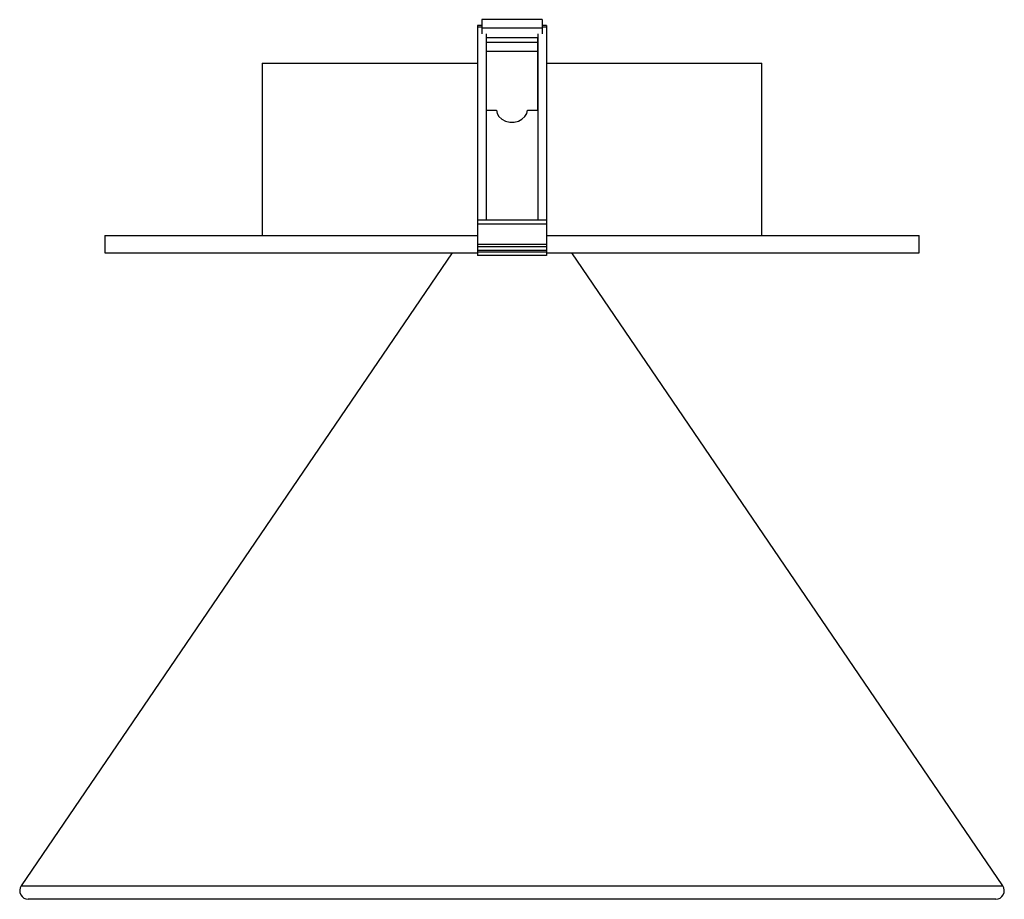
# Paper-space layout '_Izquierda' of a CAD drawing. Header units: millimetres. Extents: x -57 to 57, y -83 to 19.
import ezdxf

# ---------------------------------------------------------------- set-up
doc = ezdxf.new("R2010")
doc.units = ezdxf.units.MM

psp = doc.layouts.new('_Izquierda')

# ---------------------------------------------------------------- linework, layer by layer
at = {"color": 7, "linetype": 'Continuous', "lineweight": 25}
for p, q in [((-3.5, 18.72), (-4, 18.72)), ((-4, 18.72), (-4, 18.54)), ((-3.5, 18.54), (-4, 18.54)), ((-3.5, 19.41), (-3.5, 17.76)), ((3.5, 19.41), (-3.5, 19.41)), ((3.5, 18.41), (-3.5, 18.41)), ((3.5, 19.41), (3.5, 17.76)), ((4, 18.72), (3.5, 18.72)), ((4, 18.54), (3.5, 18.54)), ((4, 18.72), (4, 18.54)), ((-3, 17.33), (2.99, 17.33)), ((2.99, 8.91), (2.99, 17.33)), ((2.99, 16.76), (-3, 16.76)), ((-3, 15.74), (2.99, 15.74)), ((-29, 14.37), (-29, -5.63)), ((-29, 14.37), (-4, 14.37)), ((4.01, 14.37), (29, 14.37)), ((29, -5.63), (29, 14.37)), ((-3, 8.91), (-1.79, 8.91)), ((1.78, 8.91), (2.99, 8.91)), ((-4, -3.84), (-4, -7.95)), ((4, -3.84), (-4, -3.84)), ((4, -4.33), (-4, -4.33)), ((4, -3.84), (4, -7.95)), ((-47.25, -5.63), (-47.25, -7.63)), ((-47.25, -5.63), (-4, -5.63)), ((4, -5.63), (47.25, -5.63)), ((47.25, -7.63), (47.25, -5.63)), ((4, -6.69), (-4, -6.69)), ((-6.93, -7.63), (-56.94, -81.07)), ((-47.25, -7.63), (-4, -7.63)), ((4, -6.95), (-4, -6.95)), ((4, -7.35), (-4, -7.35)), ((4, -7.55), (-4, -7.55)), ((4, -7.95), (-4, -7.95)), ((4, -7.63), (47.25, -7.63)), ((56.94, -81.07), (6.93, -7.63)), ((-56.94, -81.07), (56.94, -81.07)), ((56.11, -82.63), (-56.11, -82.63))]:
    psp.add_line(p, q, dxfattribs=at)
at = {"color": 7, "linetype": 'Continuous', "lineweight": 25, "flags": 128}
psp.add_lwpolyline([(-1.79, 8.91), (-1.72, 8.52), (-1.51, 8.16), (-1.18, 7.86), (-0.75, 7.64), (-0.26, 7.53), (0.25, 7.53), (0.74, 7.64), (1.16, 7.86), (1.5, 8.16), (1.71, 8.52), (1.78, 8.91)], dxfattribs=at)
at = {"color": 7, "linetype": 'Continuous', "lineweight": 25}
for centre, start, end in [((-56.11, -81.63), 145.75, 270), ((56.11, -81.63), 270, 34.25)]:
    psp.add_arc(centre, 1, start, end, dxfattribs=at)
for points in [[(-4, 18.54), (-4, 12.56), (-4, 5.44), (-4, -3.84)], [(4, 18.54), (4, 12.56), (4, 5.44), (4, -3.84)]]:
    psp.add_open_spline(points, degree=3, dxfattribs=at)
for points in [[(-3, 17.75), (-3, 17.21), (-3, 15.87), (-3, 13.6), (-3, 10.93), (-3, 8.09), (-3, 5.07), (-3, 2.05), (-3, -0.92), (-3, -2.86), (-3, -3.84)], [(3, 17.75), (3, 17.21), (3, 15.87), (3, 13.6), (3, 10.93), (3, 8.09), (3, 5.07), (3, 2.05), (3, -0.92), (3, -2.86), (3, -3.84)]]:
    psp.add_open_spline(points, degree=3, knots=[0, 0, 0, 0, 0.092322, 0.22908, 0.36605, 0.502985, 0.639542, 0.776044, 0.888033, 1, 1, 1, 1], dxfattribs=at)

doc.saveas('drawing.dxf')
